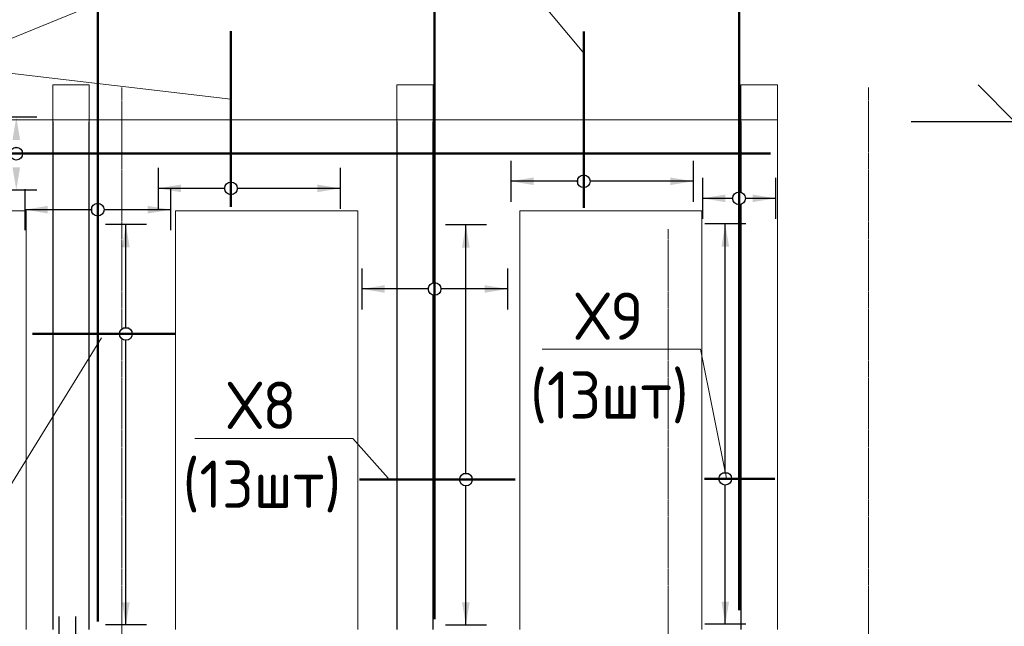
# Model space of a CAD drawing. Header units: millimetres. Extents: x 247266 to 730847, y -636031 to 10052.
# Tile 231 of 256: x 536548 to 541956, y -173254 to -169921. Entities that reach past the tile are written whole.
import ezdxf
from ezdxf import colors
from ezdxf.entities.mleader import LeaderData, LeaderLine
from ezdxf.math import Vec2, Vec3

# ---------------------------------------------------------------- set-up
doc = ezdxf.new("R2010")
doc.units = ezdxf.units.MM
doc.set_wipeout_variables(frame=1)
for name, pattern in [('______5', [1100, 800, -100, 100, -100]), ('________', [0]), ('HIDDEN2', [4.7625, 3.175, -1.5875]), ('осевая', [50.8, 31.75, -6.35, 6.35, -6.35])]:
    doc.linetypes.add(name, pattern=pattern)
for name, color, linetype, lineweight in [('Standard', 7, 'Continuous', 25), ('АрмСтер', 7, 'Continuous', 50), ('Оси', 7, '______5', 18), ('отметки', 7, 'Continuous', 18), ('подоснова', 7, 'Continuous', 5)]:
    doc.layers.add(name, color=color, linetype=linetype, lineweight=lineweight)
doc.layers.add('РАЗМЕРЫ', color=7, linetype='Continuous')
doc.styles.add('GOST-2.304_Type-B', font='GOST_Common.ttf')
doc.dimstyles.new('СПДС', dxfattribs={"dimscale": 100, "dimtxt": 2.5, "dimasz": 2.5, "dimexe": 1.25, "dimexo": 0, "dimtad": 1, "dimdec": 0, "dimtxsty": 'GOST-2.304_Type-B', "dimblk": 'ARCHTICK', "dimcen": 2.5, "dimdle": 2, "dimadec": 0, "dimazin": 2, "dimtfac": 0.75, "dimtdec": 0, "dimtmove": 1, "dimatfit": 3, "dimfxl": 1, "dimtolj": 1, "dimarcsym": 1})

# ---------------------------------------------------------------- blocks, each defined once
blk = doc.blocks.new('*U3255')
at = {"layer": 'РАЗМЕРЫ'}
for p, q in [((112.5, 400), (-112.5, 400)), ((112.5, -600), (-112.5, -600))]:
    blk.add_line(p, q, dxfattribs=at)
at = {"layer": 'РАЗМЕРЫ', "ltscale": 15}
blk.add_line((0, -600), (0, 400), dxfattribs=at)
at = {"layer": 'РАЗМЕРЫ'}
for points in [[(0, 400), (20.9, 274.8), (-20.9, 274.8)], [(0, -600), (20.9, -474.8), (-20.9, -474.8)]]:
    blk.add_solid(points, dxfattribs=at)
at = {"linetype": 'Continuous', "lineweight": 0}
blk.add_wipeout([(35, 0), (28.3, 20.6), (10.8, 33.3), (-10.8, 33.3), (-28.3, 20.6), (-35, 0), (-28.3, -20.6), (-10.8, -33.3), (10.8, -33.3), (28.3, -20.6)], dxfattribs=at)
at = {"color": 0, "linetype": 'ByBlock', "lineweight": -2, "ltscale": 100}
blk.add_line((-100.6, 0), (864.4, 0), dxfattribs=at)
at = {"layer": 'РАЗМЕРЫ'}
blk.add_circle((0, 0), 35, dxfattribs=at)
blk = doc.blocks.new('*U3052')
at = {"layer": 'РАЗМЕРЫ'}
for p, q in [((112.5, 400), (-112.5, 400)), ((112.5, -400), (-112.5, -400))]:
    blk.add_line(p, q, dxfattribs=at)
at = {"layer": 'РАЗМЕРЫ', "ltscale": 15}
blk.add_line((0, -400), (0, 400), dxfattribs=at)
at = {"layer": 'РАЗМЕРЫ'}
for points in [[(0, 400), (20.9, 274.8), (-20.9, 274.8)], [(0, -400), (20.9, -274.8), (-20.9, -274.8)]]:
    blk.add_solid(points, dxfattribs=at)
at = {"linetype": 'Continuous', "lineweight": 0}
blk.add_wipeout([(35, 0), (28.3, 20.6), (10.8, 33.3), (-10.8, 33.3), (-28.3, 20.6), (-35, 0), (-28.3, -20.6), (-10.8, -33.3), (10.8, -33.3), (28.3, -20.6)], dxfattribs=at)
at = {"color": 0, "linetype": 'ByBlock', "lineweight": -2, "ltscale": 100}
blk.add_line((-2263.2, 0), (1486.8, 0), dxfattribs=at)
at = {"layer": 'РАЗМЕРЫ'}
blk.add_circle((0, 0), 35, dxfattribs=at)
blk = doc.blocks.new('*U3051')
at = {"layer": 'РАЗМЕРЫ'}
for p, q in [((112.5, 400), (-112.5, 400)), ((112.5, -400), (-112.5, -400))]:
    blk.add_line(p, q, dxfattribs=at)
at = {"layer": 'РАЗМЕРЫ', "ltscale": 15}
blk.add_line((0, -400), (0, 400), dxfattribs=at)
at = {"layer": 'РАЗМЕРЫ'}
for points in [[(0, 400), (20.9, 274.8), (-20.9, 274.8)], [(0, -400), (20.9, -274.8), (-20.9, -274.8)]]:
    blk.add_solid(points, dxfattribs=at)
at = {"linetype": 'Continuous', "lineweight": 0}
blk.add_wipeout([(35, 0), (28.3, 20.6), (10.8, 33.3), (-10.8, 33.3), (-28.3, 20.6), (-35, 0), (-28.3, -20.6), (-10.8, -33.3), (10.8, -33.3), (28.3, -20.6)], dxfattribs=at)
at = {"color": 0, "linetype": 'ByBlock', "lineweight": -2, "ltscale": 100}
blk.add_line((-1814.3, 0), (1920.7, 0), dxfattribs=at)
at = {"layer": 'РАЗМЕРЫ'}
blk.add_circle((0, 0), 35, dxfattribs=at)
blk = doc.blocks.new('*U3254')
at = {"layer": 'РАЗМЕРЫ'}
for p, q in [((112.5, 400), (-112.5, 400)), ((112.5, -600), (-112.5, -600))]:
    blk.add_line(p, q, dxfattribs=at)
at = {"layer": 'РАЗМЕРЫ', "ltscale": 15}
blk.add_line((0, -600), (0, 400), dxfattribs=at)
at = {"layer": 'РАЗМЕРЫ'}
for points in [[(0, 400), (20.9, 274.8), (-20.9, 274.8)], [(0, -600), (20.9, -474.8), (-20.9, -474.8)]]:
    blk.add_solid(points, dxfattribs=at)
at = {"linetype": 'Continuous', "lineweight": 0}
blk.add_wipeout([(35, 0), (28.3, 20.6), (10.8, 33.3), (-10.8, 33.3), (-28.3, 20.6), (-35, 0), (-28.3, -20.6), (-10.8, -33.3), (10.8, -33.3), (28.3, -20.6)], dxfattribs=at)
at = {"color": 0, "linetype": 'ByBlock', "lineweight": -2, "ltscale": 100}
blk.add_line((-146.5, 0), (823.5, 0), dxfattribs=at)
at = {"layer": 'РАЗМЕРЫ'}
blk.add_circle((0, 0), 35, dxfattribs=at)
blk = doc.blocks.new('*U3050')
at = {"layer": 'РАЗМЕРЫ'}
for p, q in [((112.5, 200), (-112.5, 200)), ((112.5, -200), (-112.5, -200))]:
    blk.add_line(p, q, dxfattribs=at)
at = {"layer": 'РАЗМЕРЫ', "ltscale": 15}
blk.add_line((0, -200), (0, 200), dxfattribs=at)
at = {"layer": 'РАЗМЕРЫ'}
for points in [[(0, 200), (20.9, 74.8), (-20.9, 74.8)], [(0, -200), (20.9, -74.8), (-20.9, -74.8)]]:
    blk.add_solid(points, dxfattribs=at)
at = {"linetype": 'Continuous', "lineweight": 0}
blk.add_wipeout([(35, 0), (28.3, 20.6), (10.8, 33.3), (-10.8, 33.3), (-28.3, 20.6), (-35, 0), (-28.3, -20.6), (-10.8, -33.3), (10.8, -33.3), (28.3, -20.6)], dxfattribs=at)
at = {"color": 0, "linetype": 'ByBlock', "lineweight": -2, "ltscale": 100}
blk.add_line((-2263.2, 0), (1421.8, 0), dxfattribs=at)
at = {"layer": 'РАЗМЕРЫ'}
blk.add_circle((0, 0), 35, dxfattribs=at)
blk = doc.blocks.new('*U3049')
at = {"layer": 'РАЗМЕРЫ'}
for p, q in [((112.5, 200), (-112.5, 200)), ((112.5, -200), (-112.5, -200))]:
    blk.add_line(p, q, dxfattribs=at)
for points in [[(0, 200), (20.9, 74.8), (-20.9, 74.8)], [(0, -200), (20.9, -74.8), (-20.9, -74.8)]]:
    blk.add_solid(points, dxfattribs=at)
at = {"linetype": 'Continuous', "lineweight": 0}
blk.add_wipeout([(35, 0), (28.3, 20.6), (10.8, 33.3), (-10.8, 33.3), (-28.3, 20.6), (-35, 0), (-28.3, -20.6), (-10.8, -33.3), (10.8, -33.3), (28.3, -20.6)], dxfattribs=at)
at = {"color": 0, "linetype": 'ByBlock', "lineweight": -2, "ltscale": 100}
blk.add_line((-2766.8, 0), (4143.2, 0), dxfattribs=at)
at = {"layer": 'РАЗМЕРЫ'}
blk.add_circle((0, 0), 35, dxfattribs=at)
blk = doc.blocks.new('*U3048')
at = {"layer": 'РАЗМЕРЫ'}
for p, q in [((112.5, 600), (-112.5, 600)), ((112.5, -1600), (-112.5, -1600))]:
    blk.add_line(p, q, dxfattribs=at)
at = {"layer": 'РАЗМЕРЫ', "ltscale": 15}
blk.add_line((0, -1600), (0, 600), dxfattribs=at)
at = {"layer": 'РАЗМЕРЫ'}
for points in [[(0, 600), (20.9, 474.8), (-20.9, 474.8)], [(0, -1600), (20.9, -1474.8), (-20.9, -1474.8)]]:
    blk.add_solid(points, dxfattribs=at)
at = {"linetype": 'Continuous', "lineweight": 0}
blk.add_wipeout([(35, 0), (28.3, 20.6), (10.8, 33.3), (-10.8, 33.3), (-28.3, 20.6), (-35, 0), (-28.3, -20.6), (-10.8, -33.3), (10.8, -33.3), (28.3, -20.6)], dxfattribs=at)
at = {"color": 0, "linetype": 'ByBlock', "lineweight": -2, "ltscale": 100}
blk.add_line((-513.4, 0), (271.6, 0), dxfattribs=at)
at = {"layer": 'РАЗМЕРЫ'}
blk.add_circle((0, 0), 35, dxfattribs=at)
blk = doc.blocks.new('*U3046')
at = {"layer": 'РАЗМЕРЫ'}
for p, q in [((112.5, 1400), (-112.5, 1400)), ((112.5, -800), (-112.5, -800))]:
    blk.add_line(p, q, dxfattribs=at)
at = {"layer": 'РАЗМЕРЫ', "ltscale": 15}
blk.add_line((0, -800), (0, 1400), dxfattribs=at)
at = {"layer": 'РАЗМЕРЫ'}
for points in [[(0, 1400), (20.9, 1274.8), (-20.9, 1274.8)], [(0, -800), (20.9, -674.8), (-20.9, -674.8)]]:
    blk.add_solid(points, dxfattribs=at)
at = {"linetype": 'Continuous', "lineweight": 0}
blk.add_wipeout([(35, 0), (28.3, 20.6), (10.8, 33.3), (-10.8, 33.3), (-28.3, 20.6), (-35, 0), (-28.3, -20.6), (-10.8, -33.3), (10.8, -33.3), (28.3, -20.6)], dxfattribs=at)
at = {"color": 0, "linetype": 'ByBlock', "lineweight": -2, "ltscale": 100}
blk.add_line((-583.4, 0), (271.6, 0), dxfattribs=at)
at = {"layer": 'РАЗМЕРЫ'}
blk.add_circle((0, 0), 35, dxfattribs=at)
blk = doc.blocks.new('*U3045')
at = {"layer": 'РАЗМЕРЫ'}
for p, q in [((112.5, 1400), (-112.5, 1400)), ((112.5, -800), (-112.5, -800))]:
    blk.add_line(p, q, dxfattribs=at)
at = {"layer": 'РАЗМЕРЫ', "ltscale": 15}
blk.add_line((0, -800), (0, 1400), dxfattribs=at)
at = {"layer": 'РАЗМЕРЫ'}
for points in [[(0, 1400), (20.9, 1274.8), (-20.9, 1274.8)], [(0, -800), (20.9, -674.8), (-20.9, -674.8)]]:
    blk.add_solid(points, dxfattribs=at)
at = {"linetype": 'Continuous', "lineweight": 0}
blk.add_wipeout([(35, 0), (28.3, 20.6), (10.8, 33.3), (-10.8, 33.3), (-28.3, 20.6), (-35, 0), (-28.3, -20.6), (-10.8, -33.3), (10.8, -33.3), (28.3, -20.6)], dxfattribs=at)
at = {"color": 0, "linetype": 'ByBlock', "lineweight": -2, "ltscale": 100}
blk.add_line((-113.4, 0), (271.6, 0), dxfattribs=at)
at = {"layer": 'РАЗМЕРЫ'}
blk.add_circle((0, 0), 35, dxfattribs=at)
blk = doc.blocks.new('_None')
blk = doc.blocks.new('_ArchTick')
at = {"color": 0, "linetype": 'ByBlock', "const_width": 0.15}
blk.add_lwpolyline([(-0.5, -0.5), (0.5, 0.5)], dxfattribs=at)
blk = doc.blocks.new('*D3273')
at = {"layer": 'DEFPOINTS', "color": 0, "ltscale": 100}
for p in [(536763.1, -173201), (536855.4, -173201), (536855.4, -173814.7)]:
    blk.add_point(p, dxfattribs=at)
at = {"layer": 'РАЗМЕРЫ', "color": 0, "lineweight": -2}
for p, q in [((536763.1, -173201), (536763.1, -173939.7)), ((536855.4, -173201), (536855.4, -173939.7)), ((536563.1, -173814.7), (537055.4, -173814.7)), ((536987.4, -175082.4), (536809.3, -173814.7)), ((537412.7, -175082.4), (536987.4, -175082.4))]:
    blk.add_line(p, q, dxfattribs=at)
at = {"layer": 'РАЗМЕРЫ', "color": 0, "lineweight": -2, "ltscale": 100, "xscale": 250, "yscale": 250, "zscale": 250}
blk.add_blockref('_ArchTick', (536763.1, -173814.7), dxfattribs=at)
at = {"layer": 'РАЗМЕРЫ', "color": 0, "lineweight": -2, "ltscale": 100, "xscale": 250, "yscale": 250, "zscale": 250, "rotation": 180}
blk.add_blockref('_ArchTick', (536855.4, -173814.7), dxfattribs=at)
at = {"layer": 'РАЗМЕРЫ', "color": 0, "ltscale": 100, "insert": (537200, -174894.8), "char_height": 250, "attachment_point": 5, "style": 'GOST-2.304_Type-B'}
blk.add_mtext('\\A1;90', dxfattribs=at)

msp = doc.modelspace()

# ---------------------------------------------------------------- linework, layer by layer
at = {"linetype": 'HIDDEN2', "transparency": 33554687}
for p, q in [((536729.53, -170479.54), (536729.53, -173271.62)), ((536929.53, -173271.62), (536929.53, -170479.54)), ((538619.53, -170479.54), (538619.53, -173271.62)), ((538819.53, -173271.62), (538819.53, -170479.54)), ((540509.53, -170479.54), (540509.53, -173271.62))]:
    msp.add_line(p, q, dxfattribs=at)
for points in [[(541444.45, -170479.54), (544405.42, -170479.54)], [(541869.5, -170479.54), (542704.07, -170479.54)]]:
    msp.add_lwpolyline(points)
at = {"layer": 'Standard', "linetype": '________', "lineweight": 0, "transparency": 33554687}
for p, q in [((536729.53, -170279.54), (536729.53, -170479.54)), ((536729.53, -170279.54), (536929.53, -170279.54)), ((536929.53, -170479.54), (536929.53, -170279.54)), ((538619.53, -170479.54), (538619.53, -170279.54)), ((538819.53, -170279.54), (538619.53, -170279.54)), ((538819.53, -170479.54), (538819.53, -170279.54)), ((540509.53, -170279.54), (540509.53, -170479.54)), ((540709.53, -170279.54), (540509.53, -170279.54)), ((540709.53, -170279.54), (540709.53, -170479.54)), ((540709.53, -170471.44), (533759.53, -170471.44)), ((540709.53, -171871.62), (540709.53, -170479.54)), ((536584.53, -170971.62), (535284.06, -170971.62)), ((536584.53, -173271.62), (536584.53, -170971.62)), ((537404.53, -170971.62), (537404.53, -173271.62)), ((538404.53, -170971.62), (537404.53, -170971.62)), ((538404.53, -173271.62), (538404.53, -170971.62)), ((539294.53, -173271.62), (539294.53, -170971.62)), ((539294.53, -170971.62), (540294.53, -170971.62)), ((540294.53, -170971.62), (540294.53, -173271.62)), ((540709.53, -173271.62), (540709.53, -171871.62))]:
    msp.add_line(p, q, dxfattribs=at)
at = {"layer": 'Оси', "linetype": 'осевая', "lineweight": 0, "ltscale": 0.3, "transparency": 33554687}
for p, q in [((537109.53, -177355.23), (537109.53, -170293.94)), ((541209.53, -177355.23), (541209.53, -170293.94)), ((540109.53, -177355.23), (540109.53, -171071.62))]:
    msp.add_line(p, q, dxfattribs=at)
at = {"layer": 'отметки', "linetype": 'Continuous', "lineweight": 25, "ltscale": 100}
msp.add_lwpolyline([(541812.35, -170279.54), (542012.35, -170479.54), (542212.35, -170279.54)], dxfattribs=at)

# ---------------------------------------------------------------- next in the draw order: block references
at = {"layer": 'АрмСтер', "ltscale": 15, "rotation": 90}
for name, p in [('*U3051', (538826.91, -171400.47)), ('*U3050', (540499.06, -170902.46)), ('*U3255', (537708.52, -170847.72))]:
    msp.add_blockref(name, p, dxfattribs=at)

# ---------------------------------------------------------------- next in the draw order: block references
for name, p in [('*U3052', (536976.77, -170964.73)), ('*U3254', (539646.34, -170808.59))]:
    msp.add_blockref(name, p, dxfattribs=at)
at = {"layer": 'АрмСтер', "ltscale": 15}
for name, p in [('*U3046', (538998.82, -172447.6)), ('*U3045', (540423.55, -172443.29))]:
    msp.add_blockref(name, p, dxfattribs=at)

# ---------------------------------------------------------------- next in the draw order: block references
for name, p in [('*U3049', (536529.44, -170656.84)), ('*U3048', (537131.27, -171647.07))]:
    msp.add_blockref(name, p, dxfattribs=at)

# ---------------------------------------------------------------- next in the draw order: leaders
at = {"layer": 'подоснова'}
ml = msp.add_multileader_mtext('Standard', dxfattribs=at)
ml.set_content('2  (2х16шт)', color=256, style='GOST-2.304_Type-B')
ml.set_leader_properties(color=256, linetype='ByLayer', lineweight=15)
ml.set_arrow_properties(name='NONE')
ml.build(insert=Vec2(0, 0))
ml.multileader.update_dxf_attribs({"text_left_attachment_type": 6, "text_right_attachment_type": 6, "dogleg_length": 10, "arrow_head_size": 18})
ctx = ml.context
ctx.base_point, ctx.char_height, ctx.arrow_head_size, ctx.landing_gap_size, ctx.plane_origin = Vec3(538811.62, -169062.26), 250, 18, 20, Vec3(535920.09, -165687.07)
ctx.left_attachment, ctx.right_attachment, ctx.text_align_type = 6, 6, 1
notes = []
notes.append((ctx, [(0, (1, 1, 0), (538800.93, -169087.28), (1, 0), 10, [(0, [(539646.34, -170105.02)], 0, []), (2, [(537708.52, -170357.56), (536133.17, -170173.02)], 0, [])])]))
ctx.mtext.insert, ctx.mtext.alignment, ctx.mtext.flow_direction = Vec3(539629.73, -168762.26), 2, 5
ml = msp.add_multileader_mtext('Standard', dxfattribs=at)
ml.set_content('Х9 \\P(13шт)', color=256, style='GOST-2.304_Type-B')
ml.set_leader_properties(color=256, linetype='ByLayer', lineweight=15)
ml.set_arrow_properties(name='NONE')
ml.build(insert=Vec2(0, 0))
ml.multileader.update_dxf_attribs({"text_left_attachment_type": 6, "text_right_attachment_type": 6, "dogleg_length": 10, "arrow_head_size": 18.72})
ctx = ml.context
ctx.base_point, ctx.char_height, ctx.arrow_head_size, ctx.landing_gap_size, ctx.plane_origin = Vec3(539298.13, -171731.92), 260, 18.72, 20.8, Vec3(540640.14, -170810.33)
ctx.left_attachment, ctx.right_attachment, ctx.text_align_type = 6, 6, 1
notes.append((ctx, [(0, (1, 1, 0), (540286.6, -171731.92), (-1, 0), 10.4, [(1, [(540430.96, -172442.34)], 0, [])])]))
ctx.mtext.insert, ctx.mtext.width, ctx.mtext.alignment, ctx.mtext.flow_direction = Vec3(539786.93, -171419.92), 829.2247, 2, 5
for ctx, leaders in notes:
    for number, flags, end, landing, length, lines in leaders:
        leader = LeaderData()
        leader.index, (leader.has_last_leader_line, leader.has_dogleg_vector, leader.attachment_direction) = number, flags
        leader.last_leader_point, leader.dogleg_vector, leader.dogleg_length = Vec3(end), Vec3(landing), length
        for number, points, colour, breaks in lines:
            line = LeaderLine()
            line.index, line.vertices, line.color, line.breaks = number, Vec3.list(points), colors.encode_raw_color(colour), breaks
            leader.lines.append(line)
        ctx.leaders.append(leader)

# ---------------------------------------------------------------- next in the draw order: dimensions: what is measured, and where the dimension line sits
at = {"layer": 'РАЗМЕРЫ'}
dim = msp.add_linear_dim(base=(536855.44, -173814.67), p1=(536763.1, -173201.04, 0), p2=(536855.44, -173201.04, 0), dimstyle='СПДС', override={"dimrnd": 5}, dxfattribs=at)
dim.commit()
dim.dimension.update_dxf_attribs({"geometry": '*D3273', "text_midpoint": (537049.89, -175082.43), "dimtype": 160})

# ---------------------------------------------------------------- next in the draw order: leaders
at = {"layer": 'подоснова'}
ml = msp.add_multileader_mtext('Standard', dxfattribs=at)
ml.set_content('Х6 (13шт)', color=256, style='GOST-2.304_Type-B')
ml.set_leader_properties(color=256, linetype='ByLayer', lineweight=15)
ml.set_arrow_properties(name='NONE')
ml.build(insert=Vec2(0, 0))
ml.multileader.update_dxf_attribs({"text_left_attachment_type": 6, "text_right_attachment_type": 6, "dogleg_length": 10, "arrow_head_size": 18.72})
ctx = ml.context
ctx.base_point, ctx.char_height, ctx.arrow_head_size, ctx.landing_gap_size, ctx.plane_origin = Vec3(535482.06, -172523.7), 260, 18.72, 20.8, Vec3(534162.44, -168139.25)
ctx.left_attachment, ctx.right_attachment, ctx.text_align_type = 6, 6, 1
notes = []
notes.append((ctx, [(0, (1, 1, 0), (536470.53, -172523.7), (-1, 0), 10.4, [(1, [(536996.66, -171669.94)], 0, [])])]))
ctx.mtext.insert, ctx.mtext.width, ctx.mtext.alignment, ctx.mtext.flow_direction = Vec3(535970.86, -172211.7), 829.2247, 2, 5
ml = msp.add_multileader_mtext('Standard', dxfattribs=at)
ml.set_content('Х8 \\P(13шт)', color=256, style='GOST-2.304_Type-B')
ml.set_leader_properties(color=256, linetype='ByLayer', lineweight=15)
ml.set_arrow_properties(name='NONE')
ml.build(insert=Vec2(0, 0))
ml.multileader.update_dxf_attribs({"text_left_attachment_type": 6, "text_right_attachment_type": 6, "dogleg_length": 10, "arrow_head_size": 18.72})
ctx = ml.context
ctx.base_point, ctx.char_height, ctx.arrow_head_size, ctx.landing_gap_size, ctx.plane_origin = Vec3(537389.9, -172221.85), 260, 18.72, 20.8, Vec3(537004.91, -169838.12)
ctx.left_attachment, ctx.right_attachment, ctx.text_align_type = 6, 6, 1
notes.append((ctx, [(0, (1, 1, 0), (538378.37, -172221.85), (-1, 0), 10.4, [(1, [(538571.87, -172440.27)], 0, [])])]))
ctx.mtext.insert, ctx.mtext.width, ctx.mtext.alignment, ctx.mtext.flow_direction = Vec3(537878.7, -171909.85), 829.2247, 2, 5
for ctx, leaders in notes:
    for number, flags, end, landing, length, lines in leaders:
        leader = LeaderData()
        leader.index, (leader.has_last_leader_line, leader.has_dogleg_vector, leader.attachment_direction) = number, flags
        leader.last_leader_point, leader.dogleg_vector, leader.dogleg_length = Vec3(end), Vec3(landing), length
        for number, points, colour, breaks in lines:
            line = LeaderLine()
            line.index, line.vertices, line.color, line.breaks = number, Vec3.list(points), colors.encode_raw_color(colour), breaks
            leader.lines.append(line)
        ctx.leaders.append(leader)

doc.saveas('drawing.dxf')
